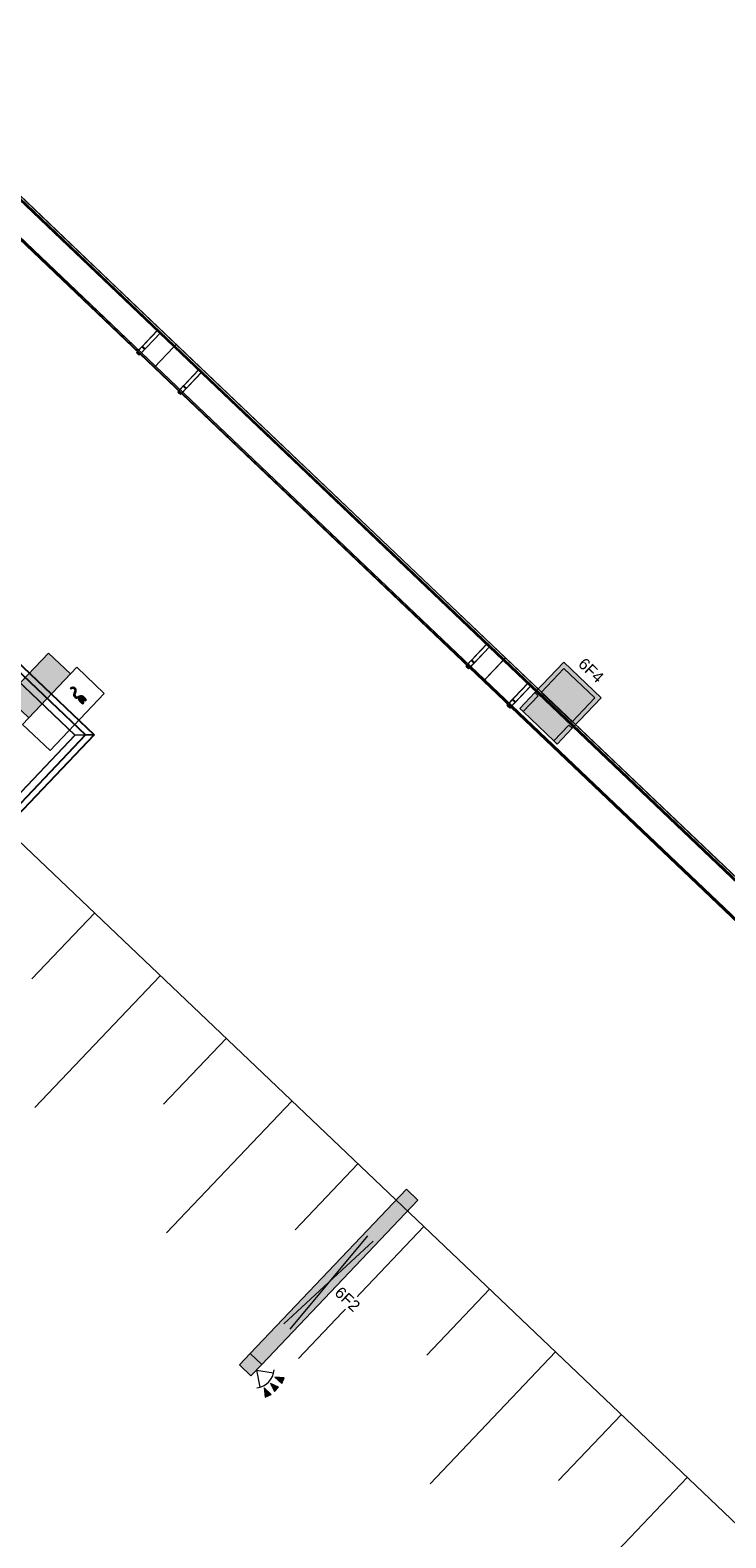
# Model space of a CAD drawing. Header units: metres. Extents: x 32343132.4 to 32343183.8, y 5699224 to 5699274.6.
# Tile 22 of 64: x 32343150.2 to 32343154.8, y 5699264.7 to 5699274.6. Entities that reach past the tile are written whole.
import ezdxf

# ---------------------------------------------------------------- set-up
doc = ezdxf.new("R2010")
doc.units = ezdxf.units.M
for name, color, linetype, lineweight in [('0-1', 7, 'Continuous', 5), ('A-ANNO-NOTE-1', 7, 'Continuous', 5), ('A-ANNO-NOTE-3', 7, 'Continuous', 9), ('A-DETL-GENF', 7, 'Continuous', 18), ('A-DETL-GENF-2', 7, 'Continuous', 50), ('A-DETL-GENF-6', 7, 'Continuous', 70), ('E-ELEC-FIXT', 7, 'Continuous', 70), ('E-LITE-EQPM', 7, 'Continuous', 50), ('E-LITE-EQPM-IDEN', 7, 'Continuous', 9)]:
    doc.layers.add(name, color=color, linetype=linetype, lineweight=lineweight)
for name, color, linetype, lineweight, true_color in [('A-DETL-1', 254, 'Continuous', 18, 0xbebebe), ('A-DETL-GENF-3', 2, 'Continuous', 50, 0xffff00), ('A-DETL-GENF-4', 9, 'Continuous', 50, 0x808080), ('A-DETL-GENF-5', 4, 'Continuous', 70, 0x00ffff), ('A-FLOR-HRAL-1', 7, 'Continuous', 5, 0xcccccc), ('A-GENM-1', 7, 'Continuous', 5, 0xcccccc), ('A-MASS-1', 7, 'Continuous', 5, 0xcccccc)]:
    doc.layers.add(name, color=color, linetype=linetype, lineweight=lineweight, true_color=true_color)
doc.styles.add('Arial', font='arial.ttf', dxfattribs={"height": 0.075})

# ---------------------------------------------------------------- blocks, each defined once
blk = doc.blocks.new('construction-roof-accessories--rheinzink-rzk010046 - construction-roof-accessories--rheinzink-rzk010046-3213829-TGA_190_LP5_GR_EG-TGA-01_G_')
at = {"layer": 'A-GENM-1'}
for p, q in [((1.493, 0.1143), (-1.507, 0.1143)), ((-1.507, 0.1143), (-1.507, -0.0751)), ((1.493, 0.1133), (-1.507, 0.1133)), ((-1.507, -0.0741), (-1.507, 0.1133)), ((-1.507, 0.111), (-1.507, 0.1077)), ((-1.507, 0.111), (1.493, 0.111)), ((-1.507, 0.1085), (-1.507, 0.1101)), ((-1.507, 0.1101), (1.493, 0.1101)), ((-1.507, 0.1085), (-1.507, 0.1027)), ((-1.507, 0.1019), (-1.507, 0.1077)), ((-1.507, 0.1027), (-1.507, 0.1019)), ((-1.507, 0.1027), (1.493, 0.1027)), ((-1.507, 0.1019), (1.493, 0.1019)), ((1.493, -0.0751), (1.493, 0.1143)), ((1.493, 0.1133), (1.493, -0.0741)), ((1.493, 0.1077), (1.493, 0.111)), ((1.493, 0.1101), (1.493, 0.1085)), ((1.493, 0.1027), (1.493, 0.1085)), ((1.493, 0.1077), (1.493, 0.1019)), ((1.493, 0.1019), (1.493, 0.1027)), ((-1.507, -0.0741), (1.493, -0.0741)), ((-1.507, -0.0742), (-1.507, -0.0741)), ((-1.507, -0.0741), (1.493, -0.0741)), ((-1.507, -0.0741), (1.493, -0.0741)), ((-1.507, -0.0742), (-1.507, -0.0969)), ((-1.507, -0.0751), (1.493, -0.0751)), ((-1.507, -0.096), (-1.507, -0.0751)), ((1.493, -0.0751), (-1.507, -0.0751)), ((-1.507, -0.0751), (1.493, -0.0751)), ((1.493, -0.0809), (-1.507, -0.0809)), ((-1.507, -0.0809), (-1.507, -0.0826)), ((-1.507, -0.084), (-1.507, -0.081)), ((-1.507, -0.081), (1.493, -0.081)), ((1.493, -0.0818), (-1.507, -0.0818)), ((-1.507, -0.0829), (-1.507, -0.0818)), ((-1.507, -0.0819), (-1.507, -0.0848)), ((-1.507, -0.0819), (1.493, -0.0819)), ((-1.507, -0.0848), (-1.507, -0.084)), ((-1.507, -0.084), (1.493, -0.084)), ((-1.507, -0.0848), (1.493, -0.0848)), ((-1.507, -0.096), (1.493, -0.096)), ((-1.507, -0.0969), (1.493, -0.0969)), ((1.493, -0.0741), (1.493, -0.0742)), ((1.493, -0.0969), (1.493, -0.0742)), ((1.493, -0.0751), (1.493, -0.096)), ((1.493, -0.0826), (1.493, -0.0809)), ((1.493, -0.081), (1.493, -0.084)), ((1.493, -0.0818), (1.493, -0.0829)), ((1.493, -0.0848), (1.493, -0.0819)), ((1.493, -0.084), (1.493, -0.0848))]:
    blk.add_line(p, q, dxfattribs=at)
blk = doc.blocks.new('construction-roof-accessories--rheinzink-rzk010047 - construction-roof-accessories--rheinzink-rzk010047-3217442-TGA_190_LP5_GR_EG-TGA-01_G_')
at = {"layer": 'A-GENM-1'}
for p, q in [((-0.0129, 0.0759), (-0.0129, 0.0826)), ((-0.0129, 0.0826), (-0.0129, -0.1245)), ((-0.0129, 0.0826), (0.0129, 0.0826)), ((-0.0129, 0.0826), (0.0129, 0.0826)), ((0.0129, 0.0759), (-0.0129, 0.0759)), ((-0.0129, -0.1161), (-0.0129, 0.0759)), ((0.0129, 0.0759), (-0.0129, 0.0759)), ((-0.0125, 0.0822), (-0.0125, 0.0322)), ((-0.0125, 0.0322), (-0.0125, 0.0822)), ((-0.0125, 0.0822), (-0.0125, 0.0763)), ((-0.0125, 0.0263), (-0.0125, 0.0822)), ((0.0125, 0.0822), (-0.0125, 0.0822)), ((-0.0125, 0.0822), (0.0125, 0.0822)), ((-0.0125, 0.0822), (0.0125, 0.0822)), ((-0.0125, 0.0822), (0.0125, 0.0822)), ((-0.0125, 0.0763), (-0.0125, 0.0263)), ((0.0125, 0.0763), (-0.0125, 0.0763)), ((-0.0125, 0.0763), (0.0125, 0.0763)), ((-0.0125, 0.0322), (0.0125, 0.0322)), ((-0.0125, 0.0322), (0.0125, 0.0322)), ((-0.0125, 0.0263), (0.0125, 0.0263)), ((-0.0125, 0.0263), (0.0125, 0.0263)), ((-0.0105, 0.0749), (-0.0105, 0.0759)), ((-0.0105, 0.0759), (-0.0105, 0.0757)), ((-0.0105, 0.0759), (0.0105, 0.0759)), ((-0.0105, 0.0759), (0.0105, 0.0759)), ((0.0105, 0.0759), (-0.0105, 0.0759)), ((0.0105, 0.0759), (-0.0105, 0.0759)), ((-0.0105, 0.0749), (-0.0105, 0.0759)), ((-0.0105, 0.0759), (-0.0105, 0.0749)), ((-0.0105, 0.0757), (-0.0105, 0.0754)), ((-0.0105, 0.0757), (0.0105, 0.0757)), ((-0.0105, 0.0754), (-0.0105, 0.0744)), ((-0.0105, 0.0754), (0.0105, 0.0754)), ((-0.0105, 0.0754), (0.0105, 0.0754)), ((-0.0105, 0.0752), (-0.0105, 0.0754)), ((-0.0105, 0.0754), (-0.0105, 0.0744)), ((-0.0105, 0.0742), (-0.0105, 0.0752)), ((-0.0105, 0.0744), (-0.0105, 0.0749)), ((-0.0105, 0.0749), (0.0105, 0.0749)), ((-0.0105, 0.0749), (0.0105, 0.0749)), ((-0.0105, 0.0749), (0.0105, 0.0749)), ((-0.0105, 0.0749), (0.0105, 0.0749)), ((0.0105, 0.0744), (-0.0105, 0.0744)), ((-0.0105, 0.0744), (-0.0105, 0.0742)), ((0.0105, 0.0744), (-0.0105, 0.0744)), ((0, 0.0826), (-0.0045, 0.0826)), ((0, 0.0746), (-0.0045, 0.0746)), ((-0.0033, 0.0826), (-0.0033, 0.0746)), ((-0.0033, 0.0826), (0, 0.0826)), ((0, 0.0746), (-0.0033, 0.0746)), ((0, 0.0826), (0.0033, 0.0826)), ((0.0045, 0.0826), (0, 0.0826)), ((0.0033, 0.0746), (0, 0.0746)), ((0.0045, 0.0746), (0, 0.0746)), ((0.0033, 0.0746), (0.0033, 0.0826)), ((0.0105, 0.0757), (0.0105, 0.0759)), ((0.0105, 0.0759), (0.0105, 0.0749)), ((0.0105, 0.0759), (0.0105, 0.0749)), ((0.0105, 0.0759), (0.0105, 0.0749)), ((0.0105, 0.0754), (0.0105, 0.0757)), ((0.0105, 0.0744), (0.0105, 0.0754)), ((0.0105, 0.0754), (0.0105, 0.0752)), ((0.0105, 0.0744), (0.0105, 0.0754)), ((0.0105, 0.0742), (0.0105, 0.0752)), ((0.0105, 0.0749), (0.0105, 0.0744)), ((0.0105, 0.0742), (0.0105, 0.0744)), ((0.0125, 0.0822), (0.0125, 0.0263)), ((0.0125, 0.0763), (0.0125, 0.0822)), ((0.0125, 0.0822), (0.0125, 0.0322)), ((0.0125, 0.0322), (0.0125, 0.0822)), ((0.0125, 0.0263), (0.0125, 0.0763)), ((0.0129, -0.1245), (0.0129, 0.0826)), ((0.0129, 0.0826), (0.0129, 0.0759)), ((0.0129, 0.0759), (0.0129, -0.1161)), ((-0.0129, -0.1245), (-0.0129, -0.1161)), ((-0.0129, -0.1161), (0.0129, -0.1161)), ((-0.0129, -0.1245), (0.0129, -0.1245)), ((0.0129, -0.1161), (0.0129, -0.1245))]:
    blk.add_line(p, q, dxfattribs=at)
at = {"layer": 'A-GENM-1', "flags": 128}
for points in [[(-0.0045, 0.0826), (-0.0043, 0.0828), (-0.0041, 0.083), (-0.0039, 0.0831), (-0.0037, 0.0833), (-0.0035, 0.0834), (-0.0032, 0.0836), (-0.003, 0.0837), (-0.0028, 0.0838), (-0.0025, 0.0839), (-0.0023, 0.084), (-0.002, 0.0841), (-0.0018, 0.0842), (-0.0015, 0.0843), (-0.0012, 0.0843), (-0.001, 0.0844), (-0.0007, 0.0844), (-0.0005, 0.0845), (-0.0002, 0.0845), (0, 0.0845)], [(-0.004, 0.074), (-0.004, 0.074), (-0.004, 0.074), (-0.0041, 0.074), (-0.0041, 0.074), (-0.0041, 0.074), (-0.0041, 0.074), (-0.0041, 0.074), (-0.0042, 0.074), (-0.0042, 0.074), (-0.0042, 0.074), (-0.0042, 0.074), (-0.0042, 0.074), (-0.0043, 0.074), (-0.0043, 0.074), (-0.0043, 0.074), (-0.0043, 0.0741), (-0.0043, 0.0741), (-0.0043, 0.0741), (-0.0044, 0.0741), (-0.0044, 0.0741), (-0.0044, 0.0741), (-0.0044, 0.0741), (-0.0044, 0.0742), (-0.0044, 0.0742), (-0.0044, 0.0742), (-0.0044, 0.0742), (-0.0045, 0.0742), (-0.0045, 0.0743), (-0.0045, 0.0743), (-0.0045, 0.0743), (-0.0045, 0.0743), (-0.0045, 0.0743), (-0.0045, 0.0744), (-0.0045, 0.0744), (-0.0045, 0.0744), (-0.0045, 0.0744), (-0.0045, 0.0744), (-0.0045, 0.0745), (-0.0045, 0.0745), (-0.0045, 0.0745), (-0.0045, 0.0745), (-0.0045, 0.0745), (-0.0045, 0.0746), (-0.0045, 0.0746)], [(0, 0.074), (-0.0002, 0.074), (-0.0003, 0.074), (-0.0005, 0.074), (-0.0006, 0.074), (-0.0008, 0.074), (-0.0009, 0.074), (-0.0011, 0.074), (-0.0013, 0.074), (-0.0014, 0.074), (-0.0016, 0.074), (-0.0017, 0.074), (-0.0018, 0.074), (-0.002, 0.074), (-0.0021, 0.074), (-0.0023, 0.074), (-0.0024, 0.074), (-0.0025, 0.074), (-0.0026, 0.074), (-0.0027, 0.074), (-0.0029, 0.074), (-0.003, 0.074), (-0.0031, 0.074), (-0.0032, 0.074), (-0.0033, 0.074), (-0.0034, 0.074), (-0.0034, 0.074), (-0.0035, 0.074), (-0.0036, 0.074), (-0.0037, 0.074), (-0.0037, 0.074), (-0.0038, 0.074), (-0.0038, 0.074), (-0.0039, 0.074), (-0.0039, 0.074), (-0.0039, 0.074), (-0.004, 0.074), (-0.004, 0.074), (-0.004, 0.074), (-0.004, 0.074)], [(-0.004, 0.074), (-0.004, 0.074), (-0.004, 0.074), (-0.004, 0.074), (-0.0039, 0.074), (-0.0039, 0.074), (-0.0039, 0.074), (-0.0038, 0.074), (-0.0038, 0.074), (-0.0037, 0.074), (-0.0037, 0.074), (-0.0036, 0.074), (-0.0035, 0.074), (-0.0035, 0.074), (-0.0034, 0.074), (-0.0033, 0.074), (-0.0032, 0.074), (-0.0031, 0.074), (-0.003, 0.074), (-0.0029, 0.074), (-0.0028, 0.074), (-0.0027, 0.074), (-0.0025, 0.074), (-0.0024, 0.074), (-0.0023, 0.074), (-0.0022, 0.074), (-0.002, 0.074), (-0.0019, 0.074), (-0.0017, 0.074), (-0.0016, 0.074), (-0.0014, 0.074), (-0.0013, 0.074), (-0.0011, 0.074), (-0.001, 0.074), (-0.0008, 0.074), (-0.0007, 0.074), (-0.0005, 0.074), (-0.0004, 0.074), (-0.0002, 0.074), (0, 0.074), (0, 0.074)], [(0, 0.0845), (0.0003, 0.0845), (0.0005, 0.0845), (0.0008, 0.0844), (0.0011, 0.0844), (0.0013, 0.0843), (0.0016, 0.0843), (0.0018, 0.0842), (0.0021, 0.0841), (0.0023, 0.084), (0.0026, 0.0839), (0.0028, 0.0838), (0.0031, 0.0837), (0.0033, 0.0835), (0.0035, 0.0834), (0.0038, 0.0833), (0.004, 0.0831), (0.0042, 0.0829), (0.0044, 0.0827), (0.0045, 0.0826)], [(0, 0.074), (0.0002, 0.074), (0.0003, 0.074), (0.0005, 0.074), (0.0006, 0.074), (0.0008, 0.074), (0.0009, 0.074), (0.0011, 0.074), (0.0013, 0.074), (0.0014, 0.074), (0.0016, 0.074), (0.0017, 0.074), (0.0018, 0.074), (0.002, 0.074), (0.0021, 0.074), (0.0023, 0.074), (0.0024, 0.074), (0.0025, 0.074), (0.0026, 0.074), (0.0027, 0.074), (0.0029, 0.074), (0.003, 0.074), (0.0031, 0.074), (0.0032, 0.074), (0.0033, 0.074), (0.0034, 0.074), (0.0034, 0.074), (0.0035, 0.074), (0.0036, 0.074), (0.0037, 0.074), (0.0037, 0.074), (0.0038, 0.074), (0.0038, 0.074), (0.0039, 0.074), (0.0039, 0.074), (0.0039, 0.074), (0.004, 0.074), (0.004, 0.074), (0.004, 0.074), (0.004, 0.074)], [(0.004, 0.074), (0.004, 0.074), (0.004, 0.074), (0.004, 0.074), (0.0039, 0.074), (0.0039, 0.074), (0.0039, 0.074), (0.0038, 0.074), (0.0038, 0.074), (0.0037, 0.074), (0.0037, 0.074), (0.0036, 0.074), (0.0035, 0.074), (0.0035, 0.074), (0.0034, 0.074), (0.0033, 0.074), (0.0032, 0.074), (0.0031, 0.074), (0.003, 0.074), (0.0029, 0.074), (0.0028, 0.074), (0.0027, 0.074), (0.0025, 0.074), (0.0024, 0.074), (0.0023, 0.074), (0.0022, 0.074), (0.002, 0.074), (0.0019, 0.074), (0.0017, 0.074), (0.0016, 0.074), (0.0014, 0.074), (0.0013, 0.074), (0.0011, 0.074), (0.001, 0.074), (0.0008, 0.074), (0.0007, 0.074), (0.0005, 0.074), (0.0004, 0.074), (0.0002, 0.074), (0, 0.074), (0, 0.074)], [(0.0045, 0.0746), (0.0045, 0.0746), (0.0045, 0.0745), (0.0045, 0.0745), (0.0045, 0.0745), (0.0045, 0.0745), (0.0045, 0.0745), (0.0045, 0.0744), (0.0045, 0.0744), (0.0045, 0.0744), (0.0045, 0.0744), (0.0045, 0.0743), (0.0045, 0.0743), (0.0045, 0.0743), (0.0045, 0.0743), (0.0045, 0.0743), (0.0045, 0.0742), (0.0045, 0.0742), (0.0044, 0.0742), (0.0044, 0.0742), (0.0044, 0.0742), (0.0044, 0.0742), (0.0044, 0.0741), (0.0044, 0.0741), (0.0044, 0.0741), (0.0044, 0.0741), (0.0043, 0.0741), (0.0043, 0.0741), (0.0043, 0.0741), (0.0043, 0.074), (0.0043, 0.074), (0.0042, 0.074), (0.0042, 0.074), (0.0042, 0.074), (0.0042, 0.074), (0.0042, 0.074), (0.0042, 0.074), (0.0041, 0.074), (0.0041, 0.074), (0.0041, 0.074), (0.0041, 0.074), (0.004, 0.074), (0.004, 0.074), (0.004, 0.074), (0.004, 0.074)]]:
    blk.add_lwpolyline(points, dxfattribs=at)
at = {"layer": 'A-GENM-1'}
for centre in [(0, 0.0786), (0, 0.0776)]:
    blk.add_ellipse(centre, major_axis=(-0.0271, 0), ratio=0.13736, start_param=1.173287, end_param=1.968306, dxfattribs=at)
blk = doc.blocks.new('Aushub1 - Aushub-3534796-TGA_190_LP5_GR_EG-TGA-01_G_')
at = {"layer": 'A-MASS-1'}
for p, q in [((72.7356, 19.4644), (73.1492, 19.8991)), ((72.7567, 18.6162), (73.5839, 19.4856)), ((73.605, 18.6373), (74.0186, 19.072)), ((73.6261, 17.789), (74.4533, 18.6584)), ((74.4744, 17.8102), (74.888, 18.2449)), ((74.4955, 16.9619), (75.3227, 17.8313)), ((75.3438, 16.983), (75.7574, 17.4177)), ((75.3649, 16.1348), (76.1921, 17.0042)), ((76.2132, 16.1559), (76.6268, 16.5906)), ((76.2343, 15.3076), (77.0615, 16.177))]:
    blk.add_line(p, q, dxfattribs=at)
blk = doc.blocks.new('Geländer - Geländer-4031964-TGA_190_LP5_GR_EG-TGA-01_G_')
at = {"layer": 'A-FLOR-HRAL-1'}
for p, q in [((72.8993, 20.8112), (72.3338, 21.3492)), ((72.8993, 20.8112), (72.3338, 21.3492)), ((72.8951, 20.8111), (72.3339, 21.345)), ((72.8951, 20.8111), (72.3339, 21.345)), ((72.3352, 21.2926), (72.8426, 20.8098)), ((72.3353, 21.2883), (72.8384, 20.8097)), ((72.337, 21.2216), (72.7717, 20.808)), ((72.337, 21.2216), (72.7717, 20.808)), ((72.337, 21.2192), (72.7693, 20.808)), ((72.337, 21.2192), (72.7693, 20.808)), ((72.7693, 20.808), (67.4665, 15.2342)), ((72.7693, 20.808), (67.4665, 15.2342)), ((72.7717, 20.808), (67.4666, 15.2318)), ((72.7717, 20.808), (67.4666, 15.2318)), ((72.8384, 20.8097), (67.4682, 15.1651)), ((72.8426, 20.8098), (67.4683, 15.1609)), ((67.4696, 15.1085), (72.8951, 20.8111)), ((67.4696, 15.1085), (72.8951, 20.8111)), ((67.4698, 15.1042), (72.8993, 20.8112)), ((67.4698, 15.1042), (72.8993, 20.8112)), ((72.7693, 20.808), (72.8813, 20.8108)), ((72.8813, 20.8108), (72.7693, 20.808)), ((72.7717, 20.808), (72.7693, 20.808)), ((72.7693, 20.808), (72.7717, 20.808)), ((72.8837, 20.8108), (72.7717, 20.808)), ((72.7717, 20.808), (72.8837, 20.8108)), ((72.8831, 20.8108), (72.8482, 20.81)), ((72.8482, 20.81), (72.8831, 20.8108)), ((72.8857, 20.8109), (72.8508, 20.81)), ((72.8508, 20.81), (72.8857, 20.8109))]:
    blk.add_line(p, q, dxfattribs=at)
for points in [[(72.8482, 20.81), (72.8464, 20.8099), (72.8433, 20.8098), (72.84, 20.8097), (72.8383, 20.8097), (72.8383, 20.8097), (72.8394, 20.8097), (72.8406, 20.8098), (72.8417, 20.8098), (72.843, 20.8098), (72.8451, 20.8099), (72.8469, 20.8099), (72.8482, 20.81)], [(72.8508, 20.81), (72.8493, 20.81), (72.8468, 20.8099), (72.844, 20.8098), (72.8426, 20.8098), (72.8426, 20.8098), (72.8435, 20.8098), (72.8445, 20.8099), (72.8454, 20.8099), (72.8465, 20.8099), (72.8482, 20.8099), (72.8497, 20.81), (72.8508, 20.81)]]:
    blk.add_open_spline(points, degree=3, knots=[0, 0, 0, 0, 0.142857, 0.285714, 0.428571, 0.571429, 0.678571, 0.732143, 0.785714, 0.839286, 0.892857, 1, 1, 1, 1], dxfattribs=at)
for points in [[(72.8813, 20.8108), (72.8834, 20.8108), (72.8871, 20.8109), (72.8914, 20.811), (72.8942, 20.8111), (72.8953, 20.8111), (72.8947, 20.8111), (72.8924, 20.8111), (72.8885, 20.8109), (72.885, 20.8109), (72.8831, 20.8108)], [(72.8831, 20.8108), (72.885, 20.8109), (72.8885, 20.8109), (72.8924, 20.8111), (72.8947, 20.8111), (72.8953, 20.8111), (72.8942, 20.8111), (72.8914, 20.811), (72.8871, 20.8109), (72.8834, 20.8108), (72.8813, 20.8108)], [(72.8837, 20.8108), (72.886, 20.8109), (72.8902, 20.811), (72.8952, 20.8111), (72.8983, 20.8112), (72.8996, 20.8112), (72.8989, 20.8112), (72.8963, 20.8112), (72.8919, 20.811), (72.8879, 20.811), (72.8857, 20.8109)], [(72.8857, 20.8109), (72.8879, 20.811), (72.8919, 20.811), (72.8963, 20.8112), (72.8989, 20.8112), (72.8996, 20.8112), (72.8983, 20.8112), (72.8952, 20.8111), (72.8902, 20.811), (72.886, 20.8109), (72.8837, 20.8108)]]:
    blk.add_open_spline(points, degree=3, dxfattribs=at)
blk = doc.blocks.new('ARC_190_LPX_FM_Stellplätze_rvt-1-TGA_190_LP5_GR_EG-TGA-01_G_')
at = {"layer": 'A-MASS-1'}
for p, q in [((32343147.043, 5699272.2671), (32343181.5291, 5699239.4576)), ((32343147.043, 5699272.2667), (32343181.5287, 5699239.4576))]:
    blk.add_line(p, q, dxfattribs=at)
at = {"layer": 'A-FLOR-HRAL-1'}
blk.add_blockref('Geländer - Geländer-4031964-TGA_190_LP5_GR_EG-TGA-01_G_', (32343077.7673, 5699249.1855), dxfattribs=at)
at = {"layer": 'A-GENM-1'}
for name, p, rotation in [('construction-roof-accessories--rheinzink-rzk010046 - construction-roof-accessories--rheinzink-rzk010046-3213829-TGA_190_LP5_GR_EG-TGA-01_G_', (32343150.0472, 5699273.5395), 136.4272566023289), ('construction-roof-accessories--rheinzink-rzk010047 - construction-roof-accessories--rheinzink-rzk010047-3217442-TGA_190_LP5_GR_EG-TGA-01_G_', (32343151.0094, 5699272.5684), 136.4272566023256), ('construction-roof-accessories--rheinzink-rzk010046 - construction-roof-accessories--rheinzink-rzk010046-3213829-TGA_190_LP5_GR_EG-TGA-01_G_', (32343152.2207, 5699271.4716), 136.4272566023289), ('construction-roof-accessories--rheinzink-rzk010047 - construction-roof-accessories--rheinzink-rzk010047-3217442-TGA_190_LP5_GR_EG-TGA-01_G_', (32343151.2818, 5699272.3092), 136.4272566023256), ('construction-roof-accessories--rheinzink-rzk010047 - construction-roof-accessories--rheinzink-rzk010047-3217442-TGA_190_LP5_GR_EG-TGA-01_G_', (32343153.1836, 5699270.4998), 136.4272566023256), ('construction-roof-accessories--rheinzink-rzk010046 - construction-roof-accessories--rheinzink-rzk010046-3213829-TGA_190_LP5_GR_EG-TGA-01_G_', (32343154.3942, 5699269.4038), 136.4272566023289), ('construction-roof-accessories--rheinzink-rzk010047 - construction-roof-accessories--rheinzink-rzk010047-3217442-TGA_190_LP5_GR_EG-TGA-01_G_', (32343153.4553, 5699270.2413), 136.4272566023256)]:
    blk.add_blockref(name, p, dxfattribs=dict(at, rotation=rotation))
at = {"layer": 'A-MASS-1'}
blk.add_blockref('Aushub1 - Aushub-3534796-TGA_190_LP5_GR_EG-TGA-01_G_', (32343077.5163, 5699248.9216), dxfattribs=at)
blk = doc.blocks.new('Regiolux Parsa - PSO _ 1500 ETS9 - 2400lm _ 4000K - Feuchtraumleuchte - Bewegungsmelder-V1-TGA_190_LP5_GR_EG-TGA-01_G_')
at = {"layer": 'A-DETL-GENF-2'}
blk.add_hatch(color=256, dxfattribs=at).paths.add_polyline_path([(0.8, 0.0525), (0.695, 0.0525), (0.695, -0.0525), (0.8, -0.0525)])
at = {"layer": 'A-DETL-GENF-3'}
blk.add_hatch(color=256, dxfattribs=at).paths.add_polyline_path([(0.695, 0.0525), (-0.8, 0.0525), (-0.8, -0.0525), (0.695, -0.0525)])
at = {"layer": 'A-DETL-GENF'}
for p, q in [((-0.8, -0.0525), (-0.8, 0.0525)), ((-0.8, 0.0525), (0.695, 0.0525)), ((-0.4, -0.0262), (0.4, 0.0262)), ((0.4, -0.0262), (-0.4, 0.0262)), ((0.695, -0.0525), (0.695, 0.0525)), ((0.695, 0.0525), (0.8, 0.0525)), ((0.695, 0.0525), (0.695, -0.0525)), ((0.8, 0.0525), (0.8, -0.0525)), ((0.695, -0.0525), (-0.8, -0.0525)), ((0.8, -0.0525), (0.695, -0.0525))]:
    blk.add_line(p, q, dxfattribs=at)
blk = doc.blocks.new('LnPlus 40-AB7L-LR_18000-730 12G1 - Type catalog-V3-TGA_190_LP5_GR_EG-TGA-01_G_')
at = {"layer": 'A-DETL-GENF-3'}
blk.add_hatch(color=256, dxfattribs=at).paths.add_polyline_path([(0.1406, -0.02), (0.1406, 0.198), (-0.1406, 0.198), (-0.1406, -0.02)])
at = {"layer": 'A-DETL-GENF-4'}
h = blk.add_hatch(color=256, dxfattribs=at)
h.paths.add_polyline_path([(0.1406, -0.1944), (0.1406, -0.05), (0.1703, -0.05), (0.1703, 0.2276), (-0.1703, 0.2276), (-0.1703, -0.05), (-0.1406, -0.05), (-0.1406, -0.1944)])
h.paths.add_polyline_path([(-0.1406, -0.02), (-0.1406, 0.198), (0.1406, 0.198), (0.1406, -0.02)])
at = {"layer": 'E-LITE-EQPM'}
h = blk.add_hatch(color=256, dxfattribs=at)
h.paths.add_polyline_path([(0.1703, -0.1944), (0.1703, -0.05), (0.1406, -0.05), (0.1406, -0.1944)])
h.paths.add_polyline_path([(-0.1406, -0.1944), (-0.1406, -0.05), (-0.1703, -0.05), (-0.1703, -0.1944)])
at = {"layer": 'A-DETL-GENF'}
for p, q in [((0.1703, 0.2276), (-0.1703, 0.2276)), ((-0.1703, 0.2276), (-0.1703, -0.05)), ((0.1703, -0.05), (0.1703, 0.2276)), ((0.1406, 0.198), (-0.1406, 0.198)), ((-0.1406, 0.198), (-0.1406, -0.02)), ((-0.1406, -0.02), (-0.1406, 0.198)), ((-0.1406, 0.198), (0.1406, 0.198)), ((0.1406, -0.02), (0.1406, 0.198)), ((0.1406, 0.198), (0.1406, -0.02)), ((-0.1406, -0.05), (-0.1703, -0.05)), ((-0.1703, -0.05), (-0.1703, -0.1944)), ((-0.1703, -0.05), (-0.1406, -0.05)), ((-0.1406, -0.02), (0.1406, -0.02)), ((0.1406, -0.02), (-0.1406, -0.02)), ((-0.1406, -0.1944), (-0.1406, -0.05)), ((-0.1406, -0.05), (-0.1406, -0.1944)), ((0.1703, -0.05), (0.1406, -0.05)), ((0.1406, -0.05), (0.1406, -0.1944)), ((0.1406, -0.1944), (0.1406, -0.05)), ((0.1406, -0.05), (0.1703, -0.05)), ((0.1703, -0.1944), (0.1703, -0.05)), ((-0.1703, -0.1944), (-0.1406, -0.1944)), ((-0.1406, -0.1944), (0.1406, -0.1944)), ((0.1406, -0.1944), (0.1703, -0.1944))]:
    blk.add_line(p, q, dxfattribs=at)
blk = doc.blocks.new('Alpitronic HYC 50 - --7595021-TGA_190_LP5_GR_EG-TGA-01_G_')
at = {"layer": 'A-DETL-GENF-5'}
for points in [[(0.1071, -0.1232), (0.1073, -0.1289), (0.109, -0.1344), (0.112, -0.1393), (0.116, -0.1433), (0.121, -0.1462), (0.1251, -0.1446), (0.1296, -0.144), (0.134, -0.1444), (0.1337, -0.1425), (0.1326, -0.141), (0.1309, -0.1401), (0.1261, -0.1395), (0.1225, -0.138), (0.1194, -0.1356), (0.117, -0.1325), (0.1155, -0.1289), (0.115, -0.125), (0.1155, -0.1211), (0.117, -0.1175), (0.1194, -0.1144), (0.1225, -0.112), (0.1261, -0.1105), (0.136, -0.1092), (0.1415, -0.1069), (0.1463, -0.1033), (0.1499, -0.0985), (0.1522, -0.093), (0.153, -0.087), (0.1522, -0.081), (0.1499, -0.0755), (0.1463, -0.0707), (0.1415, -0.0671), (0.136, -0.0648), (0.13, -0.064), (0.13, -0.072), (0.1339, -0.0725), (0.1375, -0.074), (0.1406, -0.0764), (0.143, -0.0795), (0.1445, -0.0831), (0.145, -0.087), (0.1445, -0.0909), (0.143, -0.0945), (0.1406, -0.0976), (0.1375, -0.1), (0.1339, -0.1015), (0.1243, -0.1027), (0.119, -0.1048), (0.1144, -0.1081), (0.1107, -0.1125), (0.1082, -0.1176)], [(0.11, -0.164), (0.11, -0.184), (0.15, -0.184), (0.15, -0.164), (0.1493, -0.1588), (0.1473, -0.154), (0.1441, -0.1499), (0.14, -0.1467), (0.1352, -0.1447), (0.13, -0.144), (0.1248, -0.1447), (0.12, -0.1467), (0.1146, -0.1515), (0.1127, -0.154), (0.1107, -0.1588)], [(0.112, -0.194), (0.124, -0.194), (0.124, -0.184), (0.112, -0.184)], [(0.136, -0.194), (0.148, -0.194), (0.148, -0.184), (0.136, -0.184)]]:
    blk.add_hatch(color=256, dxfattribs=at).paths.add_polyline_path(points)
at = {"layer": 'A-DETL-GENF-6'}
blk.add_hatch(color=256, dxfattribs=at).paths.add_polyline_path([(-0.2, 0), (0.2, 0), (0.2, 0.2), (-0.2, 0.2)])
at = {"layer": 'A-DETL-GENF'}
for p, q in [((0.2, 0.2), (-0.2, 0.2)), ((-0.2, 0.2), (-0.2, 0)), ((0.2, 0), (0.2, 0.2)), ((0.26, 0), (-0.26, 0)), ((-0.26, 0), (-0.26, -0.25)), ((-0.2, 0), (0.2, 0)), ((0.26, -0.25), (0.26, 0)), ((0.13, -0.064), (0.13, -0.0628)), ((0.13, -0.072), (0.13, -0.064)), ((0.13, -0.064), (0.13, -0.072)), ((0.11, -0.184), (0.11, -0.164)), ((0.11, -0.164), (0.11, -0.184)), ((0.15, -0.184), (0.11, -0.184)), ((0.11, -0.184), (0.15, -0.184)), ((0.112, -0.194), (0.112, -0.184)), ((0.112, -0.184), (0.112, -0.194)), ((0.124, -0.184), (0.112, -0.184)), ((0.124, -0.194), (0.112, -0.194)), ((0.112, -0.194), (0.124, -0.194)), ((0.124, -0.184), (0.124, -0.194)), ((0.124, -0.194), (0.124, -0.184)), ((0.136, -0.194), (0.136, -0.184)), ((0.148, -0.184), (0.136, -0.184)), ((0.136, -0.184), (0.136, -0.194)), ((0.148, -0.194), (0.136, -0.194)), ((0.136, -0.194), (0.148, -0.194)), ((0.148, -0.184), (0.148, -0.194)), ((0.148, -0.194), (0.148, -0.184)), ((0.15, -0.164), (0.15, -0.184)), ((0.15, -0.184), (0.15, -0.164)), ((-0.26, -0.25), (0.26, -0.25))]:
    blk.add_line(p, q, dxfattribs=at)
for centre, radius, start, end in [((0.13, -0.087), 0.023, 270, 90), ((0.13, -0.125), 0.023, 90, 246.92318), ((0.13, -0.164), 0.02, 78.5253, 116.79243)]:
    blk.add_arc(centre, radius, start, end, dxfattribs=at)
for centre, major_axis, start_param, end_param in [((0.13, -0.087), (0, 0.023), 3.141593, 6.283185), ((0.13, -0.087), (0.015, 0), 4.712389, 7.853982), ((0.13, -0.087), (0.015, 0), 4.712389, 7.853982), ((0.13, -0.125), (-0.0225, 0.0046), 4.913772, 7.652598), ((0.13, -0.164), (0.02, 0), 0, 3.141593), ((0.13, -0.164), (0.02, 0), 0, 3.141593), ((0.13, -0.125), (0.015, 0), 1.570796, 4.712389), ((0.13, -0.125), (0.015, 0), 1.570796, 4.712389), ((0.13, -0.144), (0.004, 0), 6.179952, 7.853982), ((0.13, -0.144), (-0.00268, 0.00297), 3.875374, 5.549403)]:
    blk.add_ellipse(centre, major_axis=major_axis, ratio=1, start_param=start_param, end_param=end_param, dxfattribs=at)

msp = doc.modelspace()

# ---------------------------------------------------------------- hatches: boundary and pattern name
at = {"layer": 'A-ANNO-NOTE-1'}
for points in [[(32343151.8564, 5699265.7601), (32343151.9017, 5699265.7175), (32343151.9185, 5699265.7559)], [(32343151.7938, 5699265.6274), (32343151.8314, 5699265.6461), (32343151.7864, 5699265.6894)], [(32343151.854, 5699265.665), (32343151.8812, 5699265.6936), (32343151.8276, 5699265.7175)]]:
    msp.add_hatch(color=256, dxfattribs=at).paths.add_polyline_path(points)

# ---------------------------------------------------------------- linework, layer by layer
at = {"layer": 'A-ANNO-NOTE-3'}
for p, q in [((32343151.7345, 5699265.806), (32343151.7579, 5699265.6929)), ((32343151.7345, 5699265.806), (32343151.8486, 5699265.7883)), ((32343151.9185, 5699265.7559), (32343151.8564, 5699265.7601)), ((32343151.8564, 5699265.7601), (32343151.9017, 5699265.7175)), ((32343151.9017, 5699265.7175), (32343151.9185, 5699265.7559)), ((32343151.8314, 5699265.6461), (32343151.7864, 5699265.6894)), ((32343151.7864, 5699265.6894), (32343151.7938, 5699265.6274)), ((32343151.7938, 5699265.6274), (32343151.8314, 5699265.6461)), ((32343151.8812, 5699265.6936), (32343151.8276, 5699265.7175)), ((32343151.8276, 5699265.7175), (32343151.854, 5699265.665)), ((32343151.854, 5699265.665), (32343151.8812, 5699265.6936))]:
    msp.add_line(p, q, dxfattribs=at)
msp.add_ellipse((32343151.7206, 5699265.8192), major_axis=(-0.0085, 0.1313), ratio=1, start_param=3.206408, end_param=4.567765, dxfattribs=at)
at = {"layer": 'A-DETL-1'}
msp.add_line((32343183.8033, 5699241.5578), (32343149.0273, 5699274.643), dxfattribs=at)

# ---------------------------------------------------------------- block references
at = {"layer": '0-1'}
msp.add_blockref('ARC_190_LPX_FM_Stellplätze_rvt-1-TGA_190_LP5_GR_EG-TGA-01_G_', (0, 0), dxfattribs=at)
at = {"layer": 'E-ELEC-FIXT', "rotation": 46.42725660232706}
msp.add_blockref('Alpitronic HYC 50 - --7595021-TGA_190_LP5_GR_EG-TGA-01_G_', (32343150.3706, 5699270.2526), dxfattribs=at)
at = {"layer": 'E-LITE-EQPM'}
for name, p, rotation in [('LnPlus 40-AB7L-LR_18000-730 12G1 - Type catalog-V3-TGA_190_LP5_GR_EG-TGA-01_G_', (32343153.7306, 5699270.1928), 316.4272566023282), ('Regiolux Parsa - PSO _ 1500 ETS9 - 2400lm _ 4000K - Feuchtraumleuchte - Bewegungsmelder-V1-TGA_190_LP5_GR_EG-TGA-01_G_', (32343152.2117, 5699266.3837), 226.4272566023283)]:
    msp.add_blockref(name, p, dxfattribs=dict(at, rotation=rotation))

# ---------------------------------------------------------------- next in the draw order: texts
at = {"layer": 'E-LITE-EQPM-IDEN', "char_height": 0.075, "width": 0.224472, "attachment_point": 1, "rotation": 316.42726, "style": 'Arial', "bg_fill": 3, "box_fill_scale": 1.25, "bg_fill_color": 256, "bg_fill_true_color": 13158600, "bg_fill_transparency": 0}
for s, insert in [('6F4', (32343153.9049, 5699270.5103)), ('6F2', (32343152.2968, 5699266.3636))]:
    msp.add_mtext(s, dxfattribs=dict(at, insert=insert))

# ---------------------------------------------------------------- next in the draw order: texts
at = {"layer": 'E-LITE-EQPM-IDEN', "insert": (32343153.9049, 5699270.5103), "char_height": 0.075, "width": 0.224472, "attachment_point": 1, "rotation": 316.42726, "style": 'Arial', "bg_fill": 3, "box_fill_scale": 1.25, "bg_fill_color": 256, "bg_fill_true_color": 13158600, "bg_fill_transparency": 0}
msp.add_mtext('6F4', dxfattribs=at)

doc.saveas('drawing.dxf')
